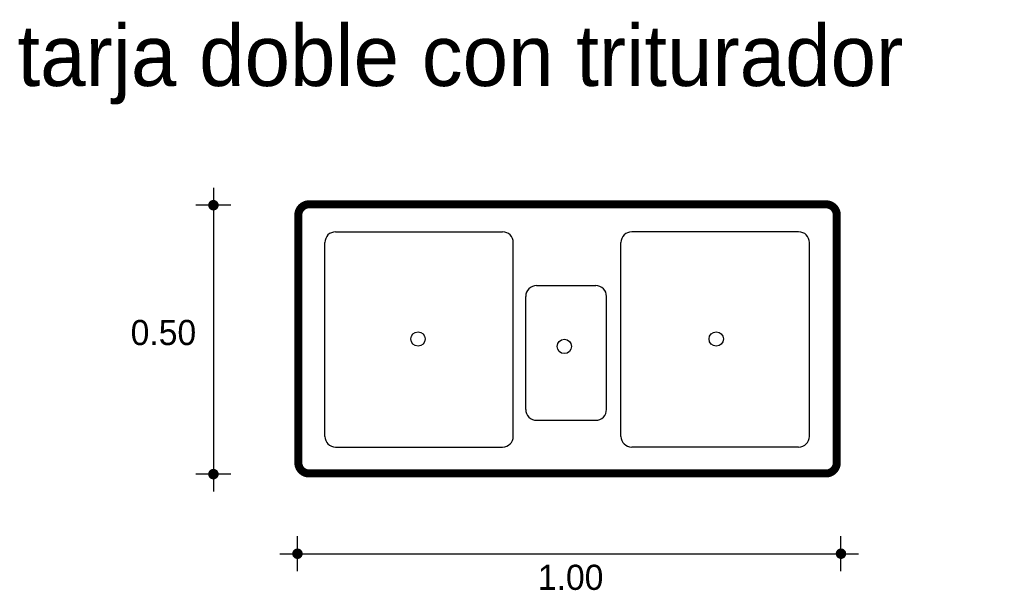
# Model space of a CAD drawing. Extents: x 4.04 to 5.87, y 0.98 to 2.04.
import ezdxf

# ---------------------------------------------------------------- set-up
doc = ezdxf.new("R2010")
doc.units = 0
doc.header["$MEASUREMENT"] = 0
for name, color, linetype in [('BORDE', 2, 'CONTINUOUS'), ('COTAS', 6, 'CONTINUOUS'), ('DIBUJO', 5, 'CONTINUOUS'), ('TEXTO', 4, 'CONTINUOUS')]:
    doc.layers.add(name, color=color, linetype=linetype)

msp = doc.modelspace()

# ---------------------------------------------------------------- linework, layer by layer
at = {"layer": 'BORDE', "const_width": 0.015}
msp.add_lwpolyline([(4.5557, 1.2148, 0.414214), (4.5757, 1.1948), (5.5357, 1.1948, 0.414214), (5.5557, 1.2148), (5.5557, 1.6748, 0.414214), (5.5357, 1.6948), (4.5757, 1.6948, 0.414214), (4.5557, 1.6748)], format="xyb", close=True, dxfattribs=at)
at = {"layer": 'COTAS'}
for p, q in [((4.398, 1.7257), (4.398, 1.161)), ((4.4305, 1.6932), (4.3656, 1.6932)), ((4.4305, 1.1935), (4.3656, 1.1935)), ((4.554, 1.0133), (4.554, 1.0782)), ((5.5634, 1.0133), (5.5634, 1.0782)), ((4.5216, 1.0457), (5.5959, 1.0457))]:
    msp.add_line(p, q, dxfattribs=at)
at = {"layer": 'COTAS', "const_width": 0.00974}
for points in [[(4.3931, 1.6932, 1), (4.4029, 1.6932, 1)], [(4.3931, 1.1935, 1), (4.4029, 1.1935, 1)], [(4.5492, 1.0457, 1), (4.5589, 1.0457, 1)], [(5.5586, 1.0457, 1), (5.5683, 1.0457, 1)]]:
    msp.add_lwpolyline(points, format="xyb", close=True, dxfattribs=at)
at = {"layer": 'DIBUJO'}
for p, q in [((4.5749, 1.6937), (5.5349, 1.6937)), ((4.5549, 1.2137), (4.5549, 1.6737)), ((5.5549, 1.2137), (5.5549, 1.6737)), ((4.6249, 1.6437), (4.9349, 1.6437)), ((5.4849, 1.6437), (5.1749, 1.6437)), ((4.6049, 1.2637), (4.6049, 1.6237)), ((4.9549, 1.2637), (4.9549, 1.6237)), ((5.1549, 1.2637), (5.1549, 1.6237)), ((5.5049, 1.2637), (5.5049, 1.6237)), ((4.9981, 1.5437), (5.1081, 1.5437)), ((4.9781, 1.3137), (4.9781, 1.5237)), ((5.1281, 1.3137), (5.1281, 1.5237)), ((4.9981, 1.2937), (5.1081, 1.2937)), ((4.6249, 1.2437), (4.9349, 1.2437)), ((5.4849, 1.2437), (5.1749, 1.2437)), ((4.5749, 1.1937), (5.5349, 1.1937))]:
    msp.add_line(p, q, dxfattribs=at)
for centre in [(4.778, 1.4446), (5.3318, 1.4446), (5.0498, 1.4308)]:
    msp.add_circle(centre, 0.0133, dxfattribs=at)
for centre, start, end in [((4.5749, 1.6737), 90, 180), ((5.5349, 1.6737), 0, 90), ((4.6249, 1.6237), 90, 180), ((4.9349, 1.6237), 0, 90), ((5.1749, 1.6237), 90, 180), ((5.4849, 1.6237), 0, 90), ((4.9981, 1.5237), 90, 180), ((5.1081, 1.5237), 0, 90), ((4.9981, 1.3137), 180, 270), ((5.1081, 1.3137), 270, 0), ((4.6249, 1.2637), 180, 270), ((4.9349, 1.2637), 270, 0), ((5.1749, 1.2637), 180, 270), ((5.4849, 1.2637), 270, 0), ((4.5749, 1.2137), 180, 270), ((5.5349, 1.2137), 270, 0)]:
    msp.add_arc(centre, 0.02, start, end, dxfattribs=at)

# ---------------------------------------------------------------- texts
at = {"layer": 'COTAS'}
for s, p in [('0.50', (4.2443, 1.4333)), ('1.00', (5.0006, 0.9785))]:
    msp.add_text(s, height=0.04675, dxfattribs=at).set_placement(p)
at = {"layer": 'TEXTO'}
msp.add_text('tarja doble con triturador', height=0.113495, dxfattribs=at).set_placement((4.034, 1.9146))

doc.saveas('drawing.dxf')
